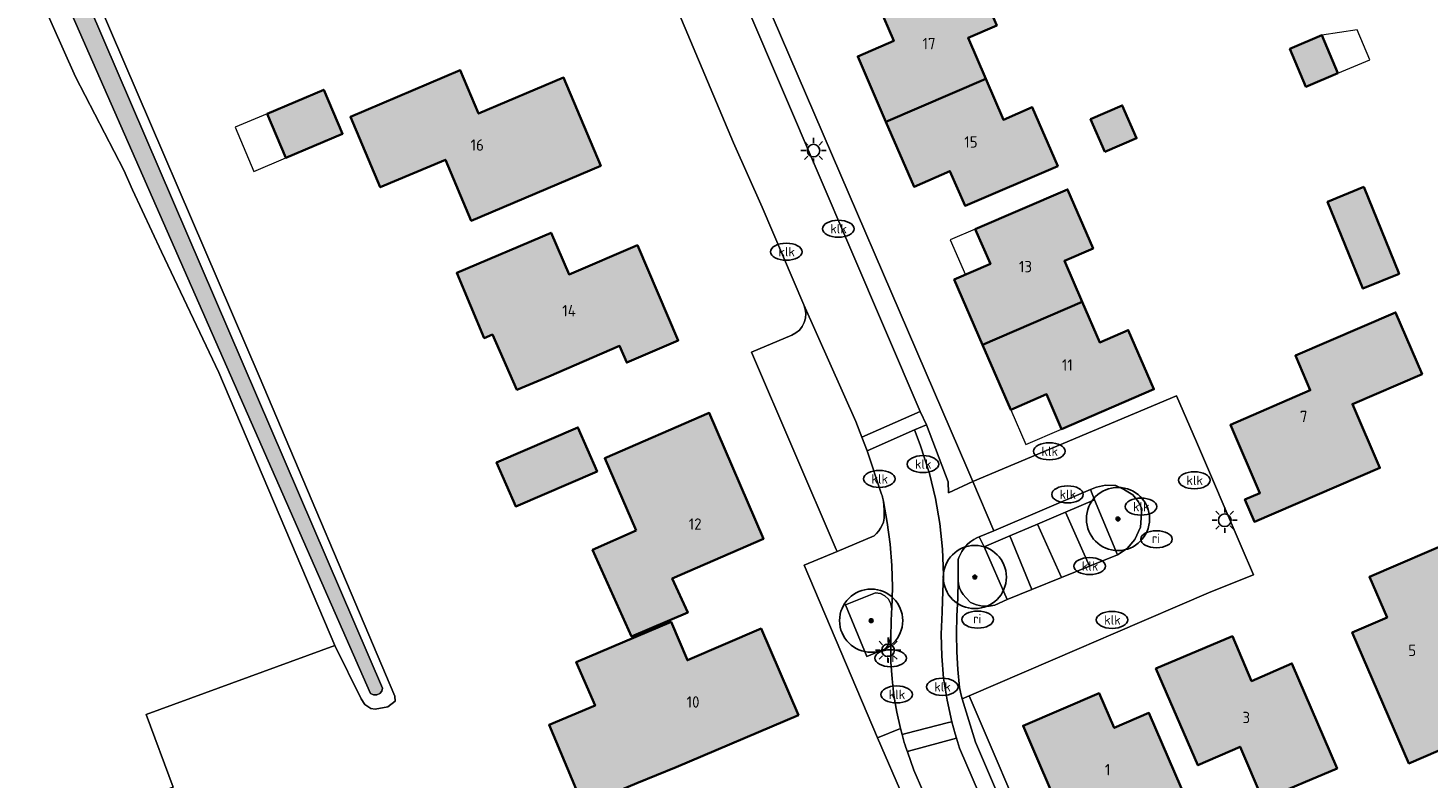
# Model space of a CAD drawing. Header units: metres. Extents: x 46249 to 49371, y 390656 to 391846.
# Tile 23 of 44: x 48688 to 48798, y 391405 to 391464. Entities that reach past the tile are written whole.
import ezdxf
from ezdxf.enums import TextEntityAlignment as Align

# ---------------------------------------------------------------- set-up
doc = ezdxf.new("R2010")
doc.units = ezdxf.units.M
for name, color, linetype, lineweight in [('B-WE-GR-BEPLANTING_CULTUUR_BODEMBEDEKKER-G', 90, 'Continuous', 18), ('B-WE-GR-BEPLANTING_CULTUUR_HEESTERS-G', 90, 'Continuous', 18), ('B-WE-GR-BOOM-S', 90, 'Continuous', 25), ('B-WE-GR-GRAS-G', 60, 'Continuous', 13), ('B-WE-IE-MEUBILAIR-S', 7, 'Continuous', 25), ('B-WE-OG-BEBOUWING-G', 7, 'Continuous', 35), ('B-WE-OG-BEBOUWING_HUISNUMMER-T18', 10, 'Continuous', 18), ('B-WE-OG-BEBOUWING_LUIFEL-G', 7, 'Continuous', 18), ('B-WE-OG-TERREIN_ERF-G', 7, 'Continuous', 18), ('B-WE-OG-TERREIN_OEVER-G', 7, 'Continuous', 18), ('B-WE-OG-WATER_SLOOT-G', 120, 'Continuous', 18), ('B-WE-VH-OPENVERHARDING_BETONSTRAATSTEEN-G', 90, 'Continuous', 18), ('B-WE-VH-OPENVERHARDING_TEGEL-G', 90, 'Continuous', 18)]:
    doc.layers.add(name, color=color, linetype=linetype, lineweight=lineweight)
doc.layers.add('B-WE-OG-BEBOUWING-V', color=7, linetype='Continuous', lineweight=18, true_color=0xd46868)
doc.layers.add('B-WE-OG-WATER_SLOOT-V', color=7, linetype='Continuous', lineweight=18, true_color=0x99cae9)
doc.styles.add('NLCS-ISO', font='NLCS-ISO.ttf')
doc.styles.add('NLCS-ISO-ANNOTATIEF-T18', font='NLCS-ISO.ttf', dxfattribs={"height": 1.8})

# ---------------------------------------------------------------- blocks, each defined once
blk = doc.blocks.new('SIE-MEUBILAIR_PAAL_LICHTMAST-SO')
for points in [[(-0.62, 0), (-1, 0)], [(-0.71, 0.71), (-0.44, 0.44)], [(0, 1), (0, 0.62)], [(0.44, 0.44), (0.71, 0.71)], [(1, 0), (0.62, 0)], [(-0.71, -0.71), (-0.44, -0.44)], [(0, -0.62), (0, -1)], [(0.44, -0.44), (0.71, -0.71)]]:
    blk.add_lwpolyline(points)
blk.add_circle((0, 0), 0.5)
blk = doc.blocks.new('SIE-MEUBILAIR_PUT_KOLK-SO')
blk.add_ellipse((0, 0), major_axis=(1.25, 0), ratio=0.54)
at = {"style": 'NLCS-ISO'}
blk.add_text('klk', height=0.75, dxfattribs=at).set_placement((0.03, 0), align=Align.MIDDLE_CENTER)
blk = doc.blocks.new('SIE-MEUBILAIR_PUT_RIOOLPUT-SO')
blk.add_ellipse((0, 0), major_axis=(1.25, 0), ratio=0.54)
at = {"style": 'NLCS-ISO'}
blk.add_text('ri', height=0.75, dxfattribs=at).set_placement((-0.04, 0.07), align=Align.MIDDLE_CENTER)
blk = doc.blocks.new('SGR-BOOM_01')
h = blk.add_hatch(color=256)
edge = h.paths.add_edge_path()
edge.add_arc((0, 0), 0.15, 0, 360)
for radius in [2.5, 0.15, 0.045]:
    blk.add_circle((0, 0), radius)

msp = doc.modelspace()

# ---------------------------------------------------------------- hatches: boundary and pattern name
at = {"layer": 'B-WE-OG-BEBOUWING-V'}
for points in [[(48755.58, 391456.92), (48763.49, 391460.31), (48762.09, 391463.56), (48764.36, 391464.54), (48762.34, 391469.22), (48755.02, 391466.07), (48756.2, 391463.32), (48753.35, 391462.09)], [(48787.556, 391462.702), (48788.824, 391459.689), (48791.354, 391460.754), (48790.086, 391463.766)], [(48733.023, 391453.433), (48730.061, 391460.419), (48723.334, 391457.566), (48721.882, 391460.988), (48713.191, 391457.303), (48715.557, 391451.723), (48720.708, 391453.908), (48722.756, 391449.079)], [(48763.49, 391460.31), (48755.58, 391456.92), (48757.81, 391451.77), (48760.65, 391453.01), (48761.85, 391450.26), (48769.18, 391453.4), (48767.16, 391458.06), (48764.88, 391457.08)], [(48708.091, 391454.06), (48712.569, 391455.963), (48711.085, 391459.456), (48706.606, 391457.553)], [(48772.921, 391454.52), (48775.428, 391455.615), (48774.292, 391458.215), (48771.785, 391457.12)], [(48763.23, 391439.25), (48771.11, 391442.66), (48769.71, 391445.9), (48771.98, 391446.88), (48769.96, 391451.56), (48762.65, 391448.42), (48763.85, 391445.66), (48760.99, 391444.41)], [(48793.407, 391451.748), (48790.539, 391450.582), (48793.335, 391443.707), (48796.203, 391444.874)], [(48724.436, 391440.059), (48726.366, 391435.694), (48728.89, 391436.73), (48734.5, 391439.16), (48735.07, 391437.84), (48739.14, 391439.6), (48735.91, 391447.13), (48730.5, 391444.82), (48729.08, 391448.13), (48721.61, 391444.94), (48723.79, 391439.78)], [(48771.11, 391442.66), (48763.23, 391439.25), (48765.46, 391434.11), (48768.3, 391435.33), (48769.49, 391432.58), (48776.8, 391435.73), (48774.77, 391440.42), (48772.51, 391439.44)], [(48798.03, 391436.92), (48795.93, 391441.81), (48788, 391438.4), (48789.17, 391435.65), (48782.85, 391432.91), (48785.19, 391427.51), (48784, 391427), (48784.75, 391425.23), (48794.69, 391429.5), (48792.51, 391434.55)], [(48735.812, 391424.537), (48732.366, 391423.001), (48735.444, 391416.143), (48739.898, 391418.043), (48738.672, 391420.735), (48745.88, 391423.87), (48741.6, 391433.85), (48733.33, 391430.27)], [(48732.721, 391429.221), (48731.2, 391432.7), (48724.76, 391429.93), (48726.28, 391426.45)], [(48802.65, 391419.67), (48800.85, 391423.88), (48793.86, 391420.87), (48795.25, 391417.66), (48792.49, 391416.47), (48796.98, 391406.1), (48803.93, 391409.09), (48799.9, 391418.49)], [(48731.615, 391402.742), (48735.875, 391404.537), (48738.99, 391405.81), (48748.65, 391409.92), (48745.7, 391416.77), (48739.87, 391414.26), (48738.57, 391417.3), (48731.07, 391414.12), (48732.554, 391410.67), (48728.919, 391409.138)], [(48791.311, 391405.701), (48787.72, 391414.02), (48784.53, 391412.61), (48783.01, 391416.17), (48776.96, 391413.61), (48780.28, 391405.95), (48783.62, 391407.42), (48785.43, 391403.21)], [(48779.98, 391401.78), (48776.4, 391410.09), (48773.65, 391408.9), (48772.45, 391411.67), (48766.44, 391409.08), (48769.72, 391401.45), (48773.06, 391402.89), (48774.55, 391399.45)]]:
    msp.add_hatch(color=256, dxfattribs=at).paths.add_polyline_path(points)
at = {"layer": 'B-WE-OG-WATER_SLOOT-V'}
msp.add_hatch(color=256, dxfattribs=at).paths.add_polyline_path([(48671.494, 391514.9), (48670.457, 391515.583), (48669.731, 391514.065), (48714.792, 391411.64), (48715.019, 391411.522), (48715.275, 391411.515), (48715.508, 391411.621), (48715.672, 391411.818), (48715.733, 391412.066)])

# ---------------------------------------------------------------- linework, layer by layer
at = {"layer": 'B-WE-GR-BEPLANTING_CULTUUR_BODEMBEDEKKER-G', "ltscale": 0.2, "flags": 128}
msp.add_lwpolyline([(48765.192, 391419.069), (48763.364, 391423.247), (48762.971, 391424.039), (48762.791, 391423.962), (48762.532, 391423.828), (48762.29, 391423.665), (48762.068, 391423.476), (48761.869, 391423.263), (48761.695, 391423.029), (48761.593, 391422.883), (48761.503, 391422.729), (48761.424, 391422.569), (48761.358, 391422.404), (48761.305, 391422.234), (48761.296, 391420.594), (48761.333, 391420.292), (48761.413, 391419.999), (48761.535, 391419.721), (48761.697, 391419.464), (48761.895, 391419.233), (48762.268, 391418.844), (48762.757, 391418.644), (48763.221, 391418.556), (48763.745, 391418.545), (48764.198, 391418.641), (48765.192, 391419.069)], close=True, dxfattribs=at)
at = {"layer": 'B-WE-GR-BEPLANTING_CULTUUR_HEESTERS-G', "ltscale": 0.2, "flags": 128}
for points in [[(48771.764, 391427.782), (48772.083, 391426.979), (48773.903, 391422.622), (48774.683, 391423.129), (48775.296, 391423.822), (48775.736, 391424.794), (48775.849, 391426.263), (48775.563, 391426.823), (48775.118, 391427.359), (48774.477, 391427.768), (48773.79, 391428.117), (48772.961, 391428.134), (48772.252, 391427.987), (48771.764, 391427.782)], [(48755.958, 391416.255), (48756.032, 391418.159), (48756.042, 391418.252), (48756.045, 391418.346), (48755.98, 391418.741), (48755.794, 391419.095), (48755.505, 391419.372), (48755.144, 391419.544), (48754.747, 391419.593), (48752.394, 391418.644), (48754.07, 391414.562), (48755.477, 391415.139), (48755.643, 391415.325), (48755.778, 391415.535), (48755.877, 391415.764), (48755.937, 391416.006), (48755.958, 391416.255)]]:
    msp.add_lwpolyline(points, close=True, dxfattribs=at)
at = {"layer": 'B-WE-GR-GRAS-G', "ltscale": 0.2, "flags": 128}
msp.add_lwpolyline([(48678.983, 391397.158), (48699.17, 391404.226), (48697.031, 391409.979), (48711.969, 391415.447), (48702.775, 391437.044), (48698.244, 391446.602), (48698.244, 391446.602), (48695.929, 391451.53), (48695.267, 391453.069), (48691.44, 391460.481), (48687.745, 391468.787), (48684.236, 391477.135)], dxfattribs=at)
at = {"layer": 'B-WE-OG-BEBOUWING-G', "ltscale": 0.2, "flags": 128}
for points in [[(48755.58, 391456.92), (48763.49, 391460.31), (48762.09, 391463.56), (48764.36, 391464.54), (48762.34, 391469.22), (48755.02, 391466.07), (48756.2, 391463.32), (48753.35, 391462.09), (48755.58, 391456.92)], [(48787.556, 391462.702), (48788.824, 391459.689), (48791.354, 391460.754), (48790.086, 391463.766), (48787.556, 391462.702)], [(48733.023, 391453.433), (48730.061, 391460.419), (48723.334, 391457.566), (48721.882, 391460.988), (48713.191, 391457.303), (48715.557, 391451.723), (48720.708, 391453.908), (48722.756, 391449.079), (48733.023, 391453.433)], [(48763.49, 391460.31), (48755.58, 391456.92), (48757.81, 391451.77), (48760.65, 391453.01), (48761.85, 391450.26), (48769.18, 391453.4), (48767.16, 391458.06), (48764.88, 391457.08), (48763.49, 391460.31)], [(48708.091, 391454.06), (48712.569, 391455.963), (48711.085, 391459.456), (48706.606, 391457.553), (48708.091, 391454.06)], [(48772.921, 391454.52), (48775.428, 391455.615), (48774.292, 391458.215), (48771.785, 391457.12), (48772.921, 391454.52)], [(48763.23, 391439.25), (48771.11, 391442.66), (48769.71, 391445.9), (48771.98, 391446.88), (48769.96, 391451.56), (48762.65, 391448.42), (48763.85, 391445.66), (48760.99, 391444.41), (48763.23, 391439.25)], [(48793.407, 391451.748), (48790.539, 391450.582), (48793.335, 391443.707), (48796.203, 391444.874), (48793.407, 391451.748)], [(48724.436, 391440.059), (48726.366, 391435.694), (48728.89, 391436.73), (48734.5, 391439.16), (48735.07, 391437.84), (48739.14, 391439.6), (48735.91, 391447.13), (48730.5, 391444.82), (48729.08, 391448.13), (48721.61, 391444.94), (48723.79, 391439.78), (48724.436, 391440.059)], [(48771.11, 391442.66), (48763.23, 391439.25), (48765.46, 391434.11), (48768.3, 391435.33), (48769.49, 391432.58), (48776.8, 391435.73), (48774.77, 391440.42), (48772.51, 391439.44), (48771.11, 391442.66)], [(48798.03, 391436.92), (48795.93, 391441.81), (48788, 391438.4), (48789.17, 391435.65), (48782.85, 391432.91), (48785.19, 391427.51), (48784, 391427), (48784.75, 391425.23), (48794.69, 391429.5), (48792.51, 391434.55), (48798.03, 391436.92)], [(48735.812, 391424.537), (48732.366, 391423.001), (48735.444, 391416.143), (48739.898, 391418.043), (48738.672, 391420.735), (48745.88, 391423.87), (48741.6, 391433.85), (48733.33, 391430.27), (48735.812, 391424.537)], [(48732.721, 391429.221), (48731.2, 391432.7), (48724.76, 391429.93), (48726.28, 391426.45), (48732.721, 391429.221)], [(48802.65, 391419.67), (48800.85, 391423.88), (48793.86, 391420.87), (48795.25, 391417.66), (48792.49, 391416.47), (48796.98, 391406.1), (48803.93, 391409.09), (48799.9, 391418.49), (48802.65, 391419.67)], [(48731.615, 391402.742), (48735.875, 391404.537), (48738.99, 391405.81), (48748.65, 391409.92), (48745.7, 391416.77), (48739.87, 391414.26), (48738.57, 391417.3), (48731.07, 391414.12), (48732.554, 391410.67), (48728.919, 391409.138), (48731.615, 391402.742)], [(48791.311, 391405.701), (48787.72, 391414.02), (48784.53, 391412.61), (48783.01, 391416.17), (48776.96, 391413.61), (48780.28, 391405.95), (48783.62, 391407.42), (48785.43, 391403.21), (48791.311, 391405.701)], [(48779.98, 391401.78), (48776.4, 391410.09), (48773.65, 391408.9), (48772.45, 391411.67), (48766.44, 391409.08), (48769.72, 391401.45), (48773.06, 391402.89), (48774.55, 391399.45), (48779.98, 391401.78)]]:
    msp.add_lwpolyline(points, close=True, dxfattribs=at)
at = {"layer": 'B-WE-OG-BEBOUWING_LUIFEL-G', "ltscale": 0.2, "flags": 128}
for points in [[(48793.884, 391461.819), (48792.879, 391464.207), (48790.086, 391463.766), (48791.354, 391460.754), (48793.884, 391461.819)], [(48705.553, 391452.981), (48708.091, 391454.06), (48706.606, 391457.553), (48704.068, 391456.474), (48705.553, 391452.981)], [(48761.869, 391444.794), (48763.85, 391445.66), (48762.65, 391448.42), (48760.668, 391447.558), (48761.869, 391444.794)], [(48769.49, 391432.58), (48768.3, 391435.33), (48765.46, 391434.11), (48766.655, 391431.352), (48769.49, 391432.58)]]:
    msp.add_lwpolyline(points, close=True, dxfattribs=at)
at = {"layer": 'B-WE-OG-TERREIN_ERF-G', "ltscale": 0.2, "flags": 128}
for points in [[(48682.227, 391492.02), (48690.597, 391472.536), (48694.287, 391474.121), (48695.694, 391470.848), (48692.003, 391469.263), (48705.958, 391436.777), (48716.706, 391411.432), (48716.721, 391411.02), (48716.145, 391410.576), (48715.144, 391410.389), (48714.799, 391410.455), (48714.332, 391410.771), (48714.041, 391411.212), (48711.969, 391415.447), (48697.031, 391409.979), (48699.17, 391404.226), (48678.983, 391397.158)], [(48756.99, 391403.304), (48754.919, 391408.132), (48749.105, 391421.795), (48751.714, 391422.889), (48751.65, 391423.05), (48744.95, 391438.66), (48748.143, 391440.018), (48748.46, 391440.188), (48748.736, 391440.419), (48748.96, 391440.7), (48749.123, 391441.02), (48749.219, 391441.367), (48749.243, 391441.725), (48749.194, 391442.082), (48749.075, 391442.421), (48745.774, 391450.141), (48743.507, 391455.246), (48739.201, 391465.507)], [(48746.57, 391465.3), (48762.06, 391429.36), (48762.473, 391428.422), (48778.589, 391435.213), (48780.156, 391431.562), (48783.702, 391423.298), (48784.672, 391421.038), (48781.311, 391419.672), (48773.583, 391416.351), (48770.876, 391415.187), (48762.164, 391411.444), (48772.56, 391387.17)]]:
    msp.add_lwpolyline(points, dxfattribs=at)
for points in [[(48761.85, 391450.26), (48760.65, 391453.01), (48757.81, 391451.77), (48755.58, 391456.92), (48753.35, 391462.09), (48756.2, 391463.32), (48755.02, 391466.07), (48762.34, 391469.22), (48764.36, 391464.54), (48762.09, 391463.56), (48763.49, 391460.31), (48764.88, 391457.08), (48767.16, 391458.06), (48769.18, 391453.4), (48761.85, 391450.26)], [(48787.556, 391462.702), (48790.086, 391463.766), (48791.354, 391460.754), (48788.824, 391459.689), (48787.556, 391462.702)], [(48721.882, 391460.988), (48723.334, 391457.566), (48730.061, 391460.419), (48733.023, 391453.433), (48722.756, 391449.079), (48720.708, 391453.908), (48715.557, 391451.723), (48713.191, 391457.303), (48721.882, 391460.988)], [(48711.085, 391459.456), (48712.569, 391455.963), (48708.091, 391454.06), (48706.606, 391457.553), (48711.085, 391459.456)], [(48774.292, 391458.215), (48775.428, 391455.615), (48772.921, 391454.52), (48771.785, 391457.12), (48774.292, 391458.215)], [(48769.49, 391432.58), (48768.3, 391435.33), (48765.46, 391434.11), (48763.23, 391439.25), (48760.99, 391444.41), (48763.85, 391445.66), (48762.65, 391448.42), (48769.96, 391451.56), (48771.98, 391446.88), (48769.71, 391445.9), (48771.11, 391442.66), (48772.51, 391439.44), (48774.77, 391440.42), (48776.8, 391435.73), (48769.49, 391432.58)], [(48790.539, 391450.582), (48793.407, 391451.748), (48796.203, 391444.874), (48793.335, 391443.707), (48790.539, 391450.582)], [(48729.08, 391448.13), (48730.5, 391444.82), (48735.91, 391447.13), (48739.14, 391439.6), (48735.07, 391437.84), (48734.5, 391439.16), (48728.89, 391436.73), (48726.366, 391435.694), (48724.436, 391440.059), (48723.79, 391439.78), (48721.61, 391444.94), (48729.08, 391448.13)], [(48749.075, 391442.421), (48749.194, 391442.082), (48749.243, 391441.725), (48749.219, 391441.367), (48749.123, 391441.02), (48748.96, 391440.7), (48748.736, 391440.419), (48748.46, 391440.188), (48748.143, 391440.018), (48744.95, 391438.66), (48751.65, 391423.05), (48751.714, 391422.889), (48754.664, 391424.127), (48754.848, 391424.31), (48755.014, 391424.509), (48755.16, 391424.724), (48755.285, 391424.952), (48755.388, 391425.19), (48755.432, 391425.52), (48755.453, 391425.853), (48755.451, 391426.187), (48755.427, 391426.519), (48755.38, 391426.849), (48755.357, 391426.964), (48755.332, 391427.079), (48755.305, 391427.193), (48755.275, 391427.307), (48755.242, 391427.42), (48754.084, 391430.841), (48753.683, 391431.934), (48753.197, 391433.186), (48749.075, 391442.421)], [(48784.75, 391425.23), (48784, 391427), (48785.19, 391427.51), (48782.85, 391432.91), (48789.17, 391435.65), (48788, 391438.4), (48795.93, 391441.81), (48798.03, 391436.92), (48792.51, 391434.55), (48794.69, 391429.5), (48784.75, 391425.23)], [(48741.6, 391433.85), (48745.88, 391423.87), (48738.672, 391420.735), (48739.898, 391418.043), (48735.444, 391416.143), (48732.366, 391423.001), (48735.812, 391424.537), (48733.33, 391430.27), (48741.6, 391433.85)], [(48731.2, 391432.7), (48732.721, 391429.221), (48726.28, 391426.45), (48724.76, 391429.93), (48731.2, 391432.7)], [(48803.93, 391409.09), (48796.98, 391406.1), (48792.49, 391416.47), (48795.25, 391417.66), (48793.86, 391420.87), (48800.85, 391423.88), (48802.65, 391419.67), (48799.9, 391418.49), (48803.93, 391409.09)], [(48732.554, 391410.67), (48731.07, 391414.12), (48738.57, 391417.3), (48739.87, 391414.26), (48745.7, 391416.77), (48748.65, 391409.92), (48738.99, 391405.81), (48735.875, 391404.537), (48731.615, 391402.742), (48728.919, 391409.138), (48732.554, 391410.67)], [(48784.53, 391412.61), (48787.72, 391414.02), (48791.311, 391405.701), (48785.43, 391403.21), (48783.62, 391407.42), (48780.28, 391405.95), (48776.96, 391413.61), (48783.01, 391416.17), (48784.53, 391412.61)], [(48773.65, 391408.9), (48776.4, 391410.09), (48779.98, 391401.78), (48774.55, 391399.45), (48773.06, 391402.89), (48769.72, 391401.45), (48766.44, 391409.08), (48772.45, 391411.67), (48773.65, 391408.9)], [(48771.67, 391386.79), (48772.56, 391387.17), (48762.164, 391411.444), (48761.627, 391411.213), (48762.676, 391407.781), (48771.67, 391386.79)]]:
    msp.add_lwpolyline(points, close=True, dxfattribs=at)
at = {"layer": 'B-WE-OG-TERREIN_OEVER-G', "ltscale": 0.2, "flags": 128}
for points in [[(48671.494, 391514.9), (48715.733, 391412.066), (48715.672, 391411.818), (48715.508, 391411.621), (48715.275, 391411.515), (48715.019, 391411.522), (48714.792, 391411.64), (48669.731, 391514.065)], [(48684.236, 391477.135), (48687.745, 391468.787), (48691.44, 391460.481), (48695.267, 391453.069), (48695.929, 391451.53), (48698.244, 391446.602), (48702.775, 391437.044), (48711.969, 391415.447), (48714.041, 391411.212), (48714.332, 391410.771), (48714.799, 391410.455), (48715.144, 391410.389), (48716.145, 391410.576), (48716.721, 391411.02), (48716.706, 391411.432), (48705.958, 391436.777), (48705.958, 391436.777), (48692.003, 391469.263), (48690.597, 391472.536), (48682.227, 391492.02)]]:
    msp.add_lwpolyline(points, dxfattribs=at)
at = {"layer": 'B-WE-OG-WATER_SLOOT-G', "ltscale": 0.2, "flags": 128}
msp.add_lwpolyline([(48671.494, 391514.9), (48670.457, 391515.583), (48669.731, 391514.065), (48714.792, 391411.64), (48715.019, 391411.522), (48715.275, 391411.515), (48715.508, 391411.621), (48715.672, 391411.818), (48715.733, 391412.066), (48671.494, 391514.9)], close=True, dxfattribs=at)
at = {"layer": 'B-WE-VH-OPENVERHARDING_BETONSTRAATSTEEN-G', "ltscale": 0.2, "flags": 128}
for points in [[(48727.355, 391492.847), (48730.672, 391485.133), (48731.422, 391483.771), (48739.201, 391465.507), (48743.507, 391455.246), (48745.774, 391450.141), (48749.075, 391442.421), (48753.197, 391433.186), (48753.683, 391431.934), (48758.304, 391433.971), (48744.639, 391465.85), (48743.603, 391468.302), (48742.553, 391470.789), (48741.508, 391473.263), (48740.486, 391475.682), (48739.443, 391478.15), (48738.465, 391480.465), (48737.338, 391483.133), (48736.475, 391485.177), (48736.188, 391485.865), (48732.459, 391494.802), (48730.842, 391494.286), (48727.355, 391492.847)], [(48762.473, 391428.422), (48764.113, 391424.525), (48771.764, 391427.782), (48772.252, 391427.987), (48772.961, 391428.134), (48773.79, 391428.117), (48774.477, 391427.768), (48775.118, 391427.359), (48775.563, 391426.823), (48775.849, 391426.263), (48775.736, 391424.794), (48775.296, 391423.822), (48774.683, 391423.129), (48773.903, 391422.622), (48771.689, 391421.719), (48769.488, 391420.821), (48767.131, 391419.86), (48765.192, 391419.069), (48764.198, 391418.641), (48763.745, 391418.545), (48763.221, 391418.556), (48762.757, 391418.644), (48762.268, 391418.844), (48761.895, 391419.233), (48761.697, 391419.464), (48761.535, 391419.721), (48761.413, 391419.999), (48761.333, 391420.292), (48761.296, 391420.594), (48761.272, 391419.195), (48761.196, 391417.779), (48761.172, 391416.361), (48761.199, 391414.943), (48761.278, 391413.527), (48761.409, 391412.115), (48761.536, 391411.509), (48761.627, 391411.213), (48762.164, 391411.444), (48770.876, 391415.187), (48773.583, 391416.351), (48781.311, 391419.672), (48784.672, 391421.038), (48783.702, 391423.298), (48780.156, 391431.562), (48778.589, 391435.213), (48762.473, 391428.422)], [(48754.084, 391430.841), (48757.832, 391432.508), (48758.784, 391432.911), (48758.304, 391433.971), (48753.683, 391431.934), (48754.084, 391430.841)], [(48755.38, 391426.849), (48755.693, 391425.167), (48755.917, 391423.471), (48756.05, 391421.766), (48756.093, 391420.056), (48756.045, 391418.346), (48756.042, 391418.252), (48756.032, 391418.159), (48755.958, 391416.255), (48755.966, 391415.426), (48755.982, 391414.102), (48756.067, 391412.782), (48756.22, 391411.467), (48756.441, 391410.162), (48756.73, 391408.87), (48756.858, 391408.381), (48757.169, 391408.466), (48760.525, 391409.327), (48760.802, 391409.399), (48760.417, 391411.105), (48760.148, 391412.834), (48759.996, 391414.576), (48759.962, 391416.325), (48760.047, 391418.072), (48760.073, 391418.993), (48760.136, 391421.027), (48760.062, 391423.06), (48759.85, 391425.084), (48759.502, 391427.089), (48759.019, 391429.066), (48758.298, 391431.326), (48757.832, 391432.508), (48754.084, 391430.841), (48755.242, 391427.42), (48755.275, 391427.307), (48755.305, 391427.193), (48755.332, 391427.079), (48755.357, 391426.964), (48755.38, 391426.849)], [(48754.919, 391408.132), (48756.73, 391408.87), (48756.441, 391410.162), (48756.22, 391411.467), (48756.067, 391412.782), (48755.982, 391414.102), (48755.966, 391415.426), (48755.958, 391416.255), (48755.937, 391416.006), (48755.877, 391415.764), (48755.778, 391415.535), (48755.643, 391415.325), (48755.477, 391415.139), (48754.07, 391414.562), (48752.394, 391418.644), (48754.747, 391419.593), (48755.144, 391419.544), (48755.505, 391419.372), (48755.794, 391419.095), (48755.98, 391418.741), (48756.045, 391418.346), (48756.093, 391420.056), (48756.05, 391421.766), (48755.917, 391423.471), (48755.693, 391425.167), (48755.38, 391426.849), (48755.427, 391426.519), (48755.451, 391426.187), (48755.453, 391425.853), (48755.432, 391425.52), (48755.388, 391425.19), (48755.285, 391424.952), (48755.16, 391424.724), (48755.014, 391424.509), (48754.848, 391424.31), (48754.664, 391424.127), (48751.714, 391422.889), (48749.105, 391421.795), (48754.919, 391408.132)], [(48769.488, 391420.821), (48771.689, 391421.719), (48769.787, 391425.996), (48767.57, 391425.047), (48769.488, 391420.821)], [(48771.689, 391421.719), (48773.903, 391422.622), (48772.083, 391426.979), (48769.787, 391425.996), (48771.689, 391421.719)], [(48767.131, 391419.86), (48769.488, 391420.821), (48767.57, 391425.047), (48765.399, 391424.118), (48767.131, 391419.86)], [(48765.192, 391419.069), (48767.131, 391419.86), (48765.399, 391424.118), (48763.364, 391423.247), (48765.192, 391419.069)], [(48756.858, 391408.381), (48756.916, 391408.172), (48756.975, 391407.964), (48757.037, 391407.757), (48757.1, 391407.55), (48757.165, 391407.343), (48757.28, 391407.02), (48757.38, 391407.065), (48761.178, 391408.083), (48761.072, 391408.435), (48760.807, 391409.379), (48760.802, 391409.399), (48760.525, 391409.327), (48757.169, 391408.466), (48756.858, 391408.381)], [(48756.99, 391403.304), (48758.491, 391403.915), (48757.801, 391405.556), (48757.28, 391407.02), (48757.165, 391407.343), (48757.1, 391407.55), (48757.037, 391407.757), (48756.975, 391407.964), (48756.916, 391408.172), (48756.858, 391408.381), (48756.73, 391408.87), (48754.919, 391408.132), (48756.99, 391403.304)]]:
    msp.add_lwpolyline(points, close=True, dxfattribs=at)
msp.add_lwpolyline([(48767.737, 391392.618), (48761.41, 391407.309), (48761.178, 391408.083), (48757.38, 391407.065), (48757.28, 391407.02), (48757.801, 391405.556), (48758.491, 391403.915)], dxfattribs=at)
at = {"layer": 'B-WE-VH-OPENVERHARDING_TEGEL-G', "ltscale": 0.2, "flags": 128}
for points in [[(48744.639, 391465.85), (48758.304, 391433.971), (48758.784, 391432.911), (48760.51, 391428.402), (48760.527, 391427.52), (48762.473, 391428.422), (48762.06, 391429.36), (48746.57, 391465.3)], [(48771.67, 391386.79), (48762.676, 391407.781), (48761.627, 391411.213), (48761.536, 391411.509), (48761.409, 391412.115), (48761.278, 391413.527), (48761.199, 391414.943), (48761.172, 391416.361), (48761.196, 391417.779), (48761.272, 391419.195), (48761.296, 391420.594), (48761.305, 391422.234), (48761.358, 391422.404), (48761.424, 391422.569), (48761.503, 391422.729), (48761.593, 391422.883), (48761.695, 391423.029), (48761.869, 391423.263), (48762.068, 391423.476), (48762.29, 391423.665), (48762.532, 391423.828), (48762.791, 391423.962), (48762.971, 391424.039), (48764.113, 391424.525), (48762.473, 391428.422), (48760.527, 391427.52), (48760.51, 391428.402), (48758.784, 391432.911), (48757.832, 391432.508), (48758.298, 391431.326), (48759.019, 391429.066), (48759.502, 391427.089), (48759.85, 391425.084), (48760.062, 391423.06), (48760.136, 391421.027), (48760.073, 391418.993), (48760.047, 391418.072), (48759.962, 391416.325), (48759.996, 391414.576), (48760.148, 391412.834), (48760.417, 391411.105), (48760.802, 391409.399), (48760.802, 391409.399), (48760.807, 391409.379), (48761.072, 391408.435), (48761.178, 391408.083), (48761.41, 391407.309), (48767.737, 391392.618)]]:
    msp.add_lwpolyline(points, dxfattribs=at)
msp.add_lwpolyline([(48763.364, 391423.247), (48765.399, 391424.118), (48767.57, 391425.047), (48769.787, 391425.996), (48772.083, 391426.979), (48771.764, 391427.782), (48764.113, 391424.525), (48762.971, 391424.039), (48763.364, 391423.247)], close=True, dxfattribs=at)

# ---------------------------------------------------------------- block references
at = {"layer": 'B-WE-GR-BOOM-S'}
for p in [(48773.95, 391425.457), (48762.62, 391420.857), (48754.413, 391417.401)]:
    msp.add_blockref('SGR-BOOM_01', p, dxfattribs=at)
at = {"layer": 'B-WE-IE-MEUBILAIR-S'}
for name, p in [('SIE-MEUBILAIR_PAAL_LICHTMAST-SO', (48749.849, 391454.634)), ('SIE-MEUBILAIR_PUT_KOLK-SO', (48751.808, 391448.442)), ('SIE-MEUBILAIR_PUT_KOLK-SO', (48747.698, 391446.621)), ('SIE-MEUBILAIR_PUT_KOLK-SO', (48768.523, 391430.814)), ('SIE-MEUBILAIR_PUT_KOLK-SO', (48758.507, 391429.801)), ('SIE-MEUBILAIR_PUT_KOLK-SO', (48755.064, 391428.632)), ('SIE-MEUBILAIR_PUT_KOLK-SO', (48779.995, 391428.52)), ('SIE-MEUBILAIR_PUT_KOLK-SO', (48769.957, 391427.403)), ('SIE-MEUBILAIR_PUT_KOLK-SO', (48775.767, 391426.431)), ('SIE-MEUBILAIR_PAAL_LICHTMAST-SO', (48782.398, 391425.357)), ('SIE-MEUBILAIR_PUT_RIOOLPUT-SO', (48777, 391423.85)), ('SIE-MEUBILAIR_PUT_KOLK-SO', (48771.714, 391421.725)), ('SIE-MEUBILAIR_PUT_RIOOLPUT-SO', (48762.85, 391417.484)), ('SIE-MEUBILAIR_PUT_KOLK-SO', (48773.487, 391417.464)), ('SIE-MEUBILAIR_PAAL_LICHTMAST-SO', (48755.751, 391415.055)), ('SIE-MEUBILAIR_PUT_RIOOLPUT-SO', (48755.957, 391414.427)), ('SIE-MEUBILAIR_PUT_KOLK-SO', (48760.039, 391412.161)), ('SIE-MEUBILAIR_PUT_KOLK-SO', (48756.431, 391411.557))]:
    msp.add_blockref(name, p, dxfattribs=at)

# ---------------------------------------------------------------- texts
at = {"layer": 'B-WE-OG-BEBOUWING_HUISNUMMER-T18', "style": 'NLCS-ISO-ANNOTATIEF-T18'}
for s, p in [('17', (48758.997, 391463.109)), ('16', (48723.233, 391455.071)), ('15', (48762.312, 391455.317)), ('13', (48766.631, 391445.444)), ('14', (48730.502, 391441.951)), ('11', (48769.946, 391437.652)), ('7', (48788.655, 391433.572)), ('12', (48740.481, 391425.052)), ('5', (48797.242, 391415.046)), ('10', (48740.316, 391410.959)), ('3', (48784.106, 391409.731)), ('1', (48773.136, 391405.598))]:
    msp.add_text(s, height=0.9, dxfattribs=at).set_placement(p, align=Align.MIDDLE_CENTER)

doc.saveas('drawing.dxf')
